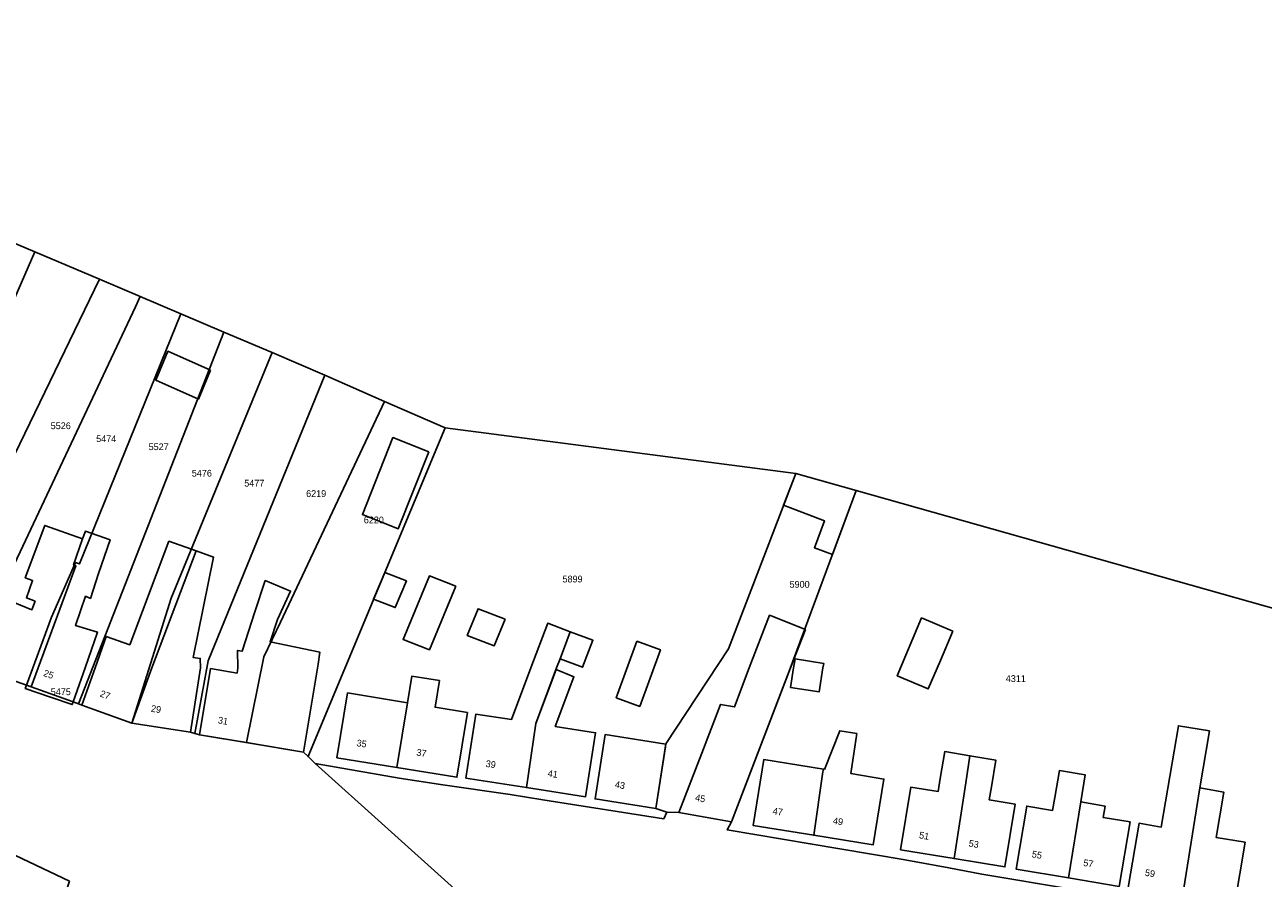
# Model space of a CAD drawing. Header units: metres. Extents: x 91564 to 92566, y 393362 to 394362.
# Tile 6 of 86: x 91770 to 91898, y 393478 to 393567. Entities that reach past the tile are written whole.
import ezdxf

# ---------------------------------------------------------------- set-up
doc = ezdxf.new("R2010")
doc.units = ezdxf.units.M
for name, color, linetype in [('ADRES', 1, 'CONTINUOUS'), ('PAND', 1, 'CONTINUOUS'), ('PERCEEL', 7, 'CONTINUOUS'), ('PERCEELNUMMER', 7, 'CONTINUOUS')]:
    doc.layers.add(name, color=color, linetype=linetype)

msp = doc.modelspace()

# ---------------------------------------------------------------- linework, layer by layer
at = {"layer": 'PAND'}
for points in [[(91788.878, 393530.882), (91784.483, 393532.851), (91783.213, 393529.858), (91787.643, 393527.874), (91788.878, 393530.882)], [(91811.518, 393522.408), (91807.801, 393523.884), (91804.638, 393515.918), (91808.355, 393514.442), (91811.518, 393522.408)], [(91849.573, 393520.18), (91848.296, 393516.864), (91852.54, 393515.27), (91851.499, 393512.457), (91853.371, 393511.754), (91855.835, 393518.409), (91849.573, 393520.18)], [(91774.941, 393510.603), (91774.702, 393510.685), (91775.64, 393513.372), (91771.717, 393514.789), (91769.688, 393509.353), (91770.445, 393509.073), (91769.816, 393507.268), (91770.711, 393506.922), (91770.39, 393506.039), (91767.617, 393507.168), (91766.803, 393504.59), (91765.175, 393500), (91765.132, 393499.878), (91770.317, 393498.039), (91771.039, 393500), (91774.941, 393510.603)], [(91775.918, 393500), (91777.165, 393503.708), (91774.918, 393504.396), (91775.938, 393507.425), (91776.454, 393507.212), (91777.288, 393509.8), (91778.486, 393513.301), (91775.921, 393514.178), (91775.64, 393513.372), (91774.702, 393510.685), (91774.941, 393510.603), (91771.039, 393500), (91770.317, 393498.039), (91774.675, 393496.494), (91775.918, 393500)], [(91782.831, 393500), (91787.408, 393512.138), (91784.581, 393513.142), (91780.529, 393502.399), (91778.071, 393503.272), (91776.943, 393500), (91775.547, 393496.143), (91780.744, 393494.262), (91782.831, 393500)], [(91787.842, 393500), (91787.83, 393500.989), (91787.088, 393501.086), (91789.219, 393511.495), (91787.408, 393512.138), (91782.831, 393500), (91780.744, 393494.262), (91786.811, 393493.325), (91787.842, 393500)], [(91806.957, 393509.898), (91805.804, 393507.127), (91808.043, 393506.258), (91809.195, 393509.03), (91806.957, 393509.898)], [(91814.334, 393508.475), (91811.594, 393509.538), (91808.85, 393502.946), (91811.59, 393501.883), (91814.334, 393508.475)], [(91798.521, 393491.27), (91799.667, 393498.122), (91800.048, 393500.4), (91800.227, 393501.646), (91795.079, 393502.71), (91795.838, 393505.022), (91797.203, 393507.964), (91794.565, 393509.055), (91793.504, 393505.8), (91792.173, 393501.723), (91791.705, 393501.808), (91791.742, 393500), (91791.652, 393499.463), (91788.897, 393499.924), (91787.751, 393493.072), (91793.179, 393492.164), (91798.521, 393491.27)], [(91819.425, 393505.06), (91816.628, 393506.145), (91815.501, 393503.364), (91818.298, 393502.279), (91819.425, 393505.06)], [(91822.605, 393494.245), (91824.775, 393500), (91825.131, 393500.944), (91826.19, 393503.751), (91823.85, 393504.633), (91822.103, 393500), (91820.082, 393494.64), (91816.409, 393495.214), (91815.369, 393488.565), (91821.645, 393487.583), (91822.605, 393494.245)], [(91849.032, 393500), (91850.559, 393503.98), (91846.843, 393505.457), (91844.748, 393500), (91843.194, 393495.954), (91841.756, 393496.214), (91839.811, 393491.147), (91837.455, 393485.011), (91842.9, 393484.028), (91849.032, 393500)], [(91865.835, 393503.815), (91862.611, 393505.179), (91860.078, 393499.193), (91863.301, 393497.829), (91864.548, 393500.776), (91865.835, 393503.815)], [(91826.19, 393503.751), (91825.131, 393500.944), (91827.47, 393500.062), (91828.529, 393502.868), (91826.19, 393503.751)], [(91833.094, 393502.775), (91830.954, 393496.902), (91833.397, 393496.012), (91835.537, 393501.884), (91833.094, 393502.775)], [(91852.384, 393500), (91852.459, 393500.464), (91849.497, 393500.945), (91849.344, 393500), (91849.017, 393497.984), (91851.978, 393497.503), (91852.384, 393500)], [(91815.537, 393495.374), (91812.181, 393495.921), (91812.632, 393498.685), (91809.77, 393499.151), (91809.319, 393496.388), (91808.224, 393489.675), (91814.442, 393488.661), (91815.537, 393495.374)], [(91822.605, 393494.245), (91821.645, 393487.583), (91827.766, 393486.626), (91828.806, 393493.275), (91824.623, 393493.929), (91826.561, 393499.067), (91824.714, 393499.839), (91822.605, 393494.245)], [(91809.319, 393496.388), (91803.101, 393497.402), (91802.006, 393490.689), (91808.224, 393489.675), (91809.319, 393496.388)], [(91891.433, 393487.547), (91892.436, 393493.462), (91889.232, 393494.006), (91887.45, 393483.492), (91885.151, 393483.881), (91884.024, 393477.235), (91889.66, 393476.279), (91891.433, 393487.547)], [(91836.063, 393491.824), (91836.087, 393492.107), (91829.8, 393493.092), (91828.753, 393486.406), (91835.04, 393485.421), (91836.063, 393491.824)], [(91852.535, 393489.477), (91852.42, 393489.495), (91852.381, 393489.229), (91851.422, 393482.642), (91857.583, 393481.642), (91858.692, 393488.477), (91855.283, 393489.031), (91855.888, 393493.187), (91854.125, 393493.474), (91852.535, 393489.477)], [(91852.381, 393489.229), (91852.42, 393489.495), (91846.25, 393490.497), (91845.141, 393483.662), (91851.422, 393482.642), (91852.381, 393489.229)], [(91867.177, 393488.094), (91867.605, 393490.891), (91865.006, 393491.321), (91864.545, 393488.529), (91864.321, 393487.177), (91861.498, 393487.644), (91860.423, 393481.145), (91865.973, 393480.227), (91867.177, 393488.094)], [(91867.177, 393488.094), (91865.973, 393480.227), (91871.244, 393479.355), (91872.32, 393485.854), (91869.61, 393486.302), (91869.834, 393487.654), (91870.295, 393490.446), (91867.605, 393490.891), (91867.177, 393488.094)], [(91879.097, 393486.097), (91879.549, 393488.915), (91876.883, 393489.356), (91876.412, 393486.547), (91876.189, 393485.216), (91873.502, 393485.666), (91872.407, 393479.13), (91877.834, 393478.221), (91879.097, 393486.097)], [(91891.433, 393487.547), (91889.66, 393476.279), (91895.03, 393475.369), (91896.139, 393481.909), (91893.131, 393482.42), (91893.931, 393487.124), (91891.433, 393487.547)], [(91879.097, 393486.097), (91877.834, 393478.221), (91883.095, 393477.339), (91884.216, 393484.028), (91881.424, 393484.496), (91881.622, 393485.674), (91879.097, 393486.097)]]:
    msp.add_lwpolyline(points, dxfattribs=at)
at = {"layer": 'PERCEEL'}
for points in [[(91698.814, 393575.182), (91718.555, 393566.134), (91724.608, 393563.359), (91740.07, 393556.649), (91739.899, 393556.197), (91745.871, 393553.666), (91751.583, 393551.246), (91757.783, 393548.618), (91763.044, 393546.388), (91770.701, 393543.143), (91777.39, 393540.308), (91781.609, 393538.52), (91785.821, 393536.735), (91790.285, 393534.843), (91795.29, 393532.721), (91800.731, 393530.352), (91806.932, 393527.65), (91813.208, 393524.916), (91849.573, 393520.18), (91855.835, 393518.409), (91909.379, 393503.259)], [(91770.701, 393543.143), (91763.044, 393546.388), (91752.113, 393521.272), (91746.045, 393507.331), (91751.01, 393505.215), (91753.765, 393504.07), (91756.441, 393510.478), (91770.701, 393543.143)], [(91770.701, 393543.143), (91756.441, 393510.478), (91753.765, 393504.07), (91758.944, 393502.192), (91761.387, 393508.622), (91763.938, 393513.898), (91764.465, 393513.676), (91777.39, 393540.308), (91770.701, 393543.143)], [(91777.39, 393540.308), (91764.465, 393513.676), (91763.938, 393513.898), (91761.387, 393508.622), (91758.944, 393502.192), (91764.27, 393500.26), (91766.595, 393506.668), (91781.132, 393537.464), (91781.609, 393538.52), (91777.39, 393540.308)], [(91785.821, 393536.735), (91781.609, 393538.52), (91781.132, 393537.464), (91766.595, 393506.668), (91764.27, 393500.26), (91765.13, 393499.875), (91769.821, 393498.211), (91772.406, 393505.269), (91774.895, 393510.951), (91775.321, 393510.779), (91785.821, 393536.735)], [(91785.821, 393536.735), (91775.321, 393510.779), (91774.895, 393510.951), (91772.406, 393505.269), (91769.821, 393498.211), (91774.675, 393496.49), (91775.216, 393496.272), (91790.285, 393534.843), (91785.821, 393536.735)], [(91795.29, 393532.721), (91790.285, 393534.843), (91775.216, 393496.272), (91775.545, 393496.14), (91780.74, 393494.26), (91784.815, 393507.221), (91795.29, 393532.721)], [(91800.731, 393530.352), (91795.29, 393532.721), (91784.815, 393507.221), (91780.74, 393494.26), (91786.81, 393493.325), (91787.268, 393493.201), (91788.663, 393500.721), (91800.731, 393530.352)], [(91800.731, 393530.352), (91788.663, 393500.721), (91787.268, 393493.201), (91787.75, 393493.07), (91792.61, 393492.258), (91794.439, 393501.139), (91796.136, 393504.741), (91806.932, 393527.65), (91800.731, 393530.352)], [(91813.208, 393524.916), (91806.932, 393527.65), (91796.136, 393504.741), (91794.439, 393501.139), (91792.61, 393492.258), (91798.52, 393491.27), (91799.008, 393490.797), (91799.155, 393491.151), (91813.208, 393524.916)], [(91836.201, 393485.035), (91835.04, 393485.42), (91836.086, 393492.131), (91842.592, 393501.968), (91849.573, 393520.18), (91813.208, 393524.916), (91799.155, 393491.151), (91799.008, 393490.797), (91799.759, 393490.071), (91808.452, 393488.559), (91812.986, 393487.867), (91819.949, 393486.867), (91823.331, 393486.317), (91835.881, 393484.333), (91836.201, 393485.035)], [(91842.9, 393484.025), (91848.888, 393499.646), (91855.835, 393518.409), (91849.573, 393520.18), (91842.592, 393501.968), (91836.086, 393492.131), (91835.04, 393485.42), (91836.201, 393485.035), (91837.455, 393485.01), (91842.9, 393484.025)], [(91842.9, 393484.025), (91842.445, 393483.205), (91851.063, 393481.768), (91860.684, 393480.112), (91865.419, 393479.271), (91868.852, 393478.596), (91878.347, 393477.015), (91889.771, 393475.098), (91897.625, 393473.778), (91898.03, 393474.8), (91903.86, 393489.51), (91909.379, 393503.259), (91855.835, 393518.409), (91848.888, 393499.646), (91842.9, 393484.025)], [(91814.175, 393477.089), (91799.759, 393490.071), (91799.008, 393490.797), (91798.52, 393491.27), (91792.61, 393492.258), (91787.75, 393493.07), (91787.268, 393493.201), (91786.81, 393493.325), (91780.74, 393494.26), (91775.545, 393496.14), (91775.216, 393496.272), (91774.675, 393496.49), (91774.565, 393496.19), (91772.31, 393496.969), (91769.688, 393497.876), (91769.821, 393498.211), (91765.13, 393499.875)], [(91772.31, 393496.969), (91774.565, 393496.19), (91774.675, 393496.49), (91769.821, 393498.211), (91769.688, 393497.876), (91772.31, 393496.969)], [(91878.347, 393477.015), (91868.852, 393478.596), (91865.419, 393479.271), (91860.684, 393480.112), (91851.063, 393481.768), (91842.445, 393483.205), (91842.9, 393484.025), (91837.455, 393485.01), (91836.201, 393485.035), (91835.881, 393484.333), (91823.331, 393486.317), (91819.949, 393486.867), (91812.986, 393487.867), (91808.452, 393488.559), (91799.759, 393490.071), (91814.175, 393477.089)], [(91774.266, 393477.884), (91765.817, 393481.904), (91761.648, 393467.689), (91755.765, 393447.634), (91755.224, 393447.894), (91753.013, 393440.549), (91751.504, 393435.535), (91758.85, 393431.99), (91762.935, 393444.215), (91774.266, 393477.884)], [(91765.817, 393481.904), (91774.266, 393477.884)]]:
    msp.add_lwpolyline(points, dxfattribs=at)

# ---------------------------------------------------------------- texts
at = {"layer": 'ADRES'}
for s, rotation, p in [('25', 340.502, (91771.509, 393499.185)), ('27', 340.107, (91777.371, 393497.055)), ('29', 351.199, (91782.685, 393495.46)), ('31', 350.5, (91789.624, 393494.259)), ('35', 351.102, (91803.996, 393491.891)), ('37', 351.102, (91810.198, 393490.916)), ('39', 351.102, (91817.378, 393489.747)), ('41', 351.102, (91823.811, 393488.742)), ('43', 351.102, (91830.772, 393487.587)), ('45', 349.801, (91839.093, 393486.221)), ('47', 350.798, (91847.13, 393484.84)), ('49', 350.798, (91853.377, 393483.826)), ('51', 350.603, (91862.307, 393482.334)), ('53', 350.598, (91867.447, 393481.483)), ('55', 350.5, (91873.991, 393480.364)), ('57', 350.5, (91879.328, 393479.47)), ('59', 350.403, (91885.708, 393478.449))]:
    msp.add_text(s, height=0.7, rotation=rotation, dxfattribs=at).set_placement(p)
at = {"layer": 'PERCEELNUMMER'}
for s, p in [('5526', (91772.33, 393524.766)), ('5474', (91777.044, 393523.425)), ('5527', (91782.48, 393522.589)), ('5476', (91786.956, 393519.845)), ('5477', (91792.393, 393518.81)), ('6219', (91798.806, 393517.731)), ('6220', (91804.783, 393514.998)), ('5899', (91825.384, 393508.866)), ('5900', (91848.919, 393508.318)), ('4311', (91871.332, 393498.543)), ('5475', (91772.335, 393497.175))]:
    msp.add_text(s, height=0.7, dxfattribs=at).set_placement(p)

doc.saveas('drawing.dxf')
